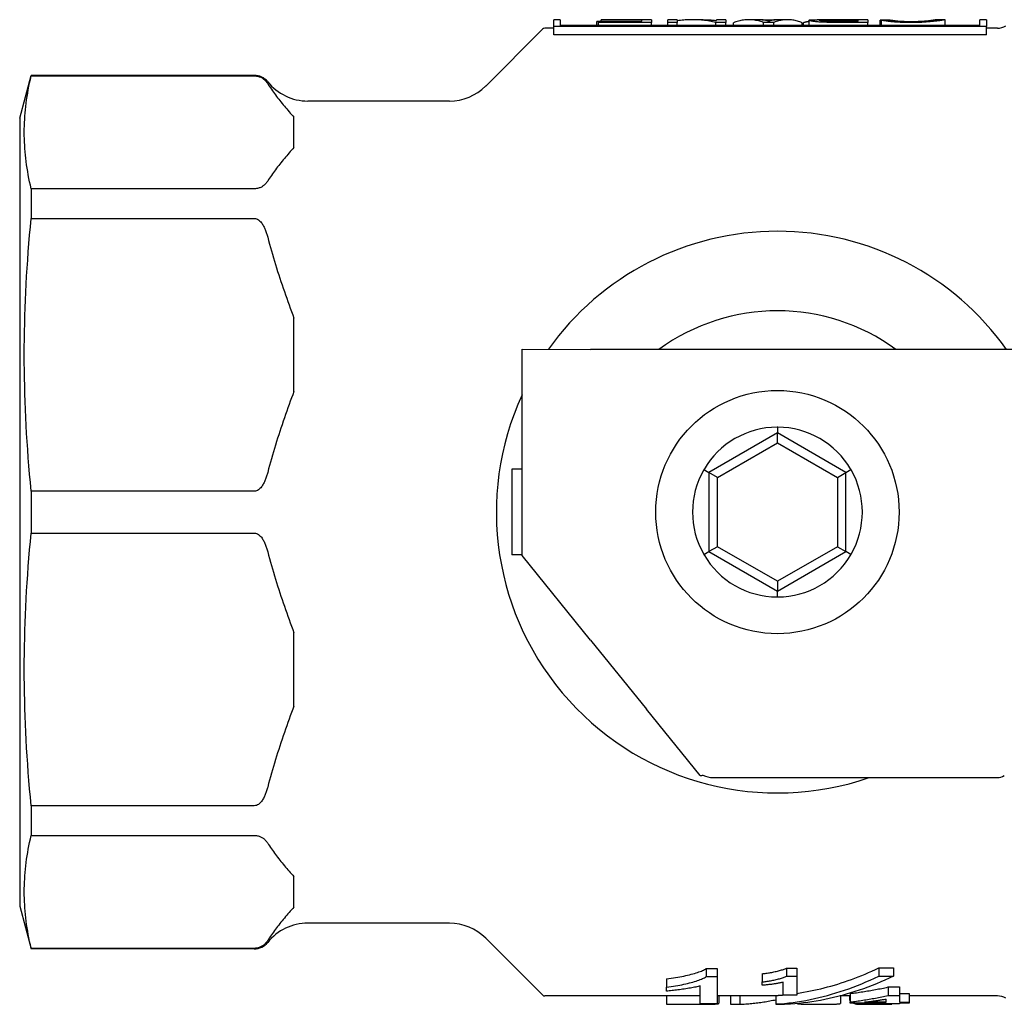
# Model space of a CAD drawing. Header units: millimetres. Extents: x 219 to 468, y 60 to 384.
# Tile 4 of 12: x 219 to 276, y 325 to 383. Entities that reach past the tile are written whole.
import ezdxf

# ---------------------------------------------------------------- set-up
doc = ezdxf.new("R2010")
doc.units = ezdxf.units.MM
doc.layers.add('DETAIL', color=2, linetype='Continuous')

msp = doc.modelspace()

# ---------------------------------------------------------------- linework, layer by layer
at = {"layer": 'DETAIL'}
for p, q in [((250.05, 382.51), (249.668, 382.51)), ((249.668, 382.109), (249.668, 382.509)), ((250.05, 382.51), (250.05, 382.171)), ((252.277, 382.404), (252.179, 382.404)), ((252.179, 382.171), (252.179, 382.404)), ((252.277, 382.418), (254.811, 382.418)), ((252.277, 382.35), (252.277, 382.418)), ((255.376, 382.35), (252.277, 382.35)), ((252.277, 382.171), (252.277, 382.35)), ((252.436, 382.507), (252.436, 382.51)), ((255.376, 382.51), (252.436, 382.51)), ((254.811, 382.507), (252.436, 382.507)), ((252.436, 382.418), (252.436, 382.507)), ((254.811, 382.418), (254.811, 382.507)), ((255.376, 382.509), (255.376, 382.35)), ((255.376, 382.171), (255.376, 382.35)), ((256.878, 382.51), (256.337, 382.51)), ((256.337, 382.35), (256.337, 382.509)), ((256.878, 382.35), (256.337, 382.35)), ((256.337, 382.171), (256.337, 382.35)), ((256.878, 382.51), (256.878, 382.35)), ((256.878, 382.171), (256.878, 382.35)), ((258.39, 382.51), (257.739, 382.51)), ((259.71, 382.35), (259.132, 382.35)), ((259.132, 382.171), (259.132, 382.35)), ((259.169, 382.46), (259.169, 382.51)), ((259.71, 382.51), (259.169, 382.51)), ((259.71, 382.509), (259.71, 382.35)), ((259.71, 382.171), (259.71, 382.35)), ((260.158, 382.171), (260.158, 382.331)), ((261.642, 382.51), (261.058, 382.51)), ((261.811, 382.502), (262.598, 382.502)), ((262.519, 382.35), (261.908, 382.35)), ((261.908, 382.171), (261.908, 382.35)), ((262.519, 382.171), (262.519, 382.35)), ((263.317, 382.51), (262.766, 382.51)), ((264.162, 382.171), (264.162, 382.331)), ((264.237, 382.171), (264.237, 382.331)), ((264.582, 382.171), (264.582, 382.479)), ((268.007, 382.51), (265.048, 382.51)), ((267.442, 382.415), (266.084, 382.415)), ((268.007, 382.35), (266.108, 382.35)), ((266.224, 382.508), (267.442, 382.508)), ((267.442, 382.415), (267.442, 382.508)), ((268.007, 382.509), (268.007, 382.35)), ((268.007, 382.171), (268.007, 382.35)), ((268.716, 382.171), (268.716, 382.484)), ((268.791, 382.171), (268.791, 382.479)), ((269.281, 382.487), (269.281, 382.492)), ((272.5, 382.51), (271.917, 382.51)), ((272.5, 382.171), (272.5, 382.51)), ((274.538, 382.171), (274.538, 382.51)), ((274.921, 382.51), (274.538, 382.51)), ((274.921, 382.509), (274.921, 382.109)), ((245.702, 378.638), (249.014, 381.951)), ((249.668, 382.01), (249.156, 382.01)), ((274.921, 382.109), (249.668, 382.109)), ((249.668, 381.616), (249.668, 382.109)), ((274.538, 382.171), (250.05, 382.171)), ((274.921, 381.616), (274.921, 382.109)), ((275.555, 382.01), (274.921, 382.01)), ((274.921, 381.616), (249.668, 381.616)), ((218.513, 376.76), (219.183, 379.26)), ((219.183, 379.26), (219.183, 379.23)), ((232.201, 379.26), (219.183, 379.26)), ((219.183, 379.23), (232.201, 379.23)), ((243.58, 377.76), (235.323, 377.76)), ((218.513, 376.76), (218.513, 330.76)), ((234.513, 375.047), (234.513, 376.819)), ((219.183, 372.635), (219.183, 370.905)), ((232.201, 372.635), (219.183, 372.635)), ((219.183, 370.905), (232.201, 370.905)), ((234.513, 360.805), (234.513, 365.083)), ((247.823, 352.222), (247.825, 363.263)), ((247.825, 363.263), (251.825, 363.262)), ((277.461, 363.256), (251.825, 363.262)), ((262.723, 358.378), (258.723, 356.069)), ((262.723, 358.715), (262.723, 358.378)), ((266.723, 356.069), (262.723, 358.378)), ((262.723, 357.801), (262.723, 358.378)), ((259.223, 355.78), (262.723, 357.801)), ((262.723, 357.801), (266.223, 355.78)), ((247.824, 356.26), (247.223, 356.26)), ((247.223, 356.26), (247.223, 351.26)), ((258.432, 356.237), (258.723, 356.069)), ((259.223, 355.78), (258.723, 356.069)), ((258.723, 356.069), (258.723, 351.45)), ((266.223, 355.78), (266.723, 356.069)), ((266.723, 356.069), (267.014, 356.237)), ((266.723, 351.45), (266.723, 356.069)), ((259.223, 351.739), (259.223, 355.78)), ((266.223, 355.78), (266.223, 351.739)), ((219.183, 354.983), (219.183, 352.536)), ((232.201, 354.983), (219.183, 354.983)), ((219.183, 352.536), (232.201, 352.536)), ((247.822, 351.229), (247.823, 352.222)), ((247.822, 351.26), (247.223, 351.26)), ((258.432, 351.282), (258.723, 351.45)), ((259.223, 351.739), (258.723, 351.45)), ((258.723, 351.45), (262.723, 349.141)), ((262.723, 349.718), (259.223, 351.739)), ((266.223, 351.739), (262.723, 349.718)), ((262.723, 349.141), (266.723, 351.45)), ((266.223, 351.739), (266.723, 351.45)), ((267.014, 351.282), (266.723, 351.45)), ((251.821, 346.289), (247.822, 351.229)), ((262.723, 349.718), (262.723, 349.141)), ((262.723, 348.804), (262.723, 349.141)), ((234.513, 342.436), (234.513, 346.714)), ((251.821, 346.289), (255.081, 342.261)), ((258.217, 338.388), (255.081, 342.261)), ((258.217, 338.388), (258.319, 338.388)), ((258.978, 338.26), (275.563, 338.257)), ((219.183, 336.614), (219.183, 334.884)), ((232.201, 336.614), (219.183, 336.614)), ((219.183, 334.884), (232.201, 334.884)), ((234.513, 330.701), (234.513, 332.473)), ((218.513, 330.76), (219.183, 328.26)), ((243.58, 329.76), (235.323, 329.76)), ((245.702, 328.881), (249.014, 325.568)), ((219.183, 328.289), (219.183, 328.26)), ((232.201, 328.289), (219.183, 328.289)), ((232.201, 328.26), (219.183, 328.26)), ((263.26, 327.129), (263.852, 327.129)), ((263.26, 327.129), (263.26, 326.657)), ((263.852, 327.129), (263.852, 326.657)), ((268.639, 327.141), (269.498, 327.141)), ((268.639, 327.141), (268.639, 326.67)), ((269.498, 327.141), (269.498, 326.67)), ((258.565, 327.106), (259.2, 327.106)), ((258.565, 327.106), (258.565, 326.635)), ((258.565, 326.635), (259.2, 326.635)), ((259.2, 327.106), (259.2, 326.635)), ((259.2, 326.635), (259.2, 325.051)), ((261.84, 326.806), (261.84, 326.329)), ((263.26, 326.657), (263.852, 326.657)), ((263.852, 326.657), (263.852, 325.555)), ((268.639, 326.67), (269.498, 326.67)), ((256.254, 326.509), (256.254, 326.027)), ((256.254, 325.787), (256.254, 326.027)), ((258.218, 325.051), (258.218, 326.09)), ((261.84, 326.132), (261.84, 326.329)), ((263.059, 325.555), (263.059, 326.312)), ((269.181, 326.032), (269.846, 326.032)), ((269.181, 326.032), (269.181, 325.541)), ((269.846, 326.032), (269.846, 325.541)), ((258.218, 325.51), (249.156, 325.51)), ((256.258, 325.51), (256.258, 325.021)), ((262.632, 325.51), (259.2, 325.51)), ((259.313, 325.51), (259.313, 325.079)), ((259.984, 325.51), (259.984, 325.021)), ((260.527, 325.51), (260.527, 325.021)), ((262.63, 325.51), (262.63, 325.021)), ((262.632, 325.535), (262.632, 325.036)), ((263.852, 325.555), (263.059, 325.555)), ((266.968, 325.51), (266.387, 325.51)), ((266.399, 325.51), (266.399, 325.075)), ((266.405, 325.51), (266.405, 325.347)), ((266.932, 325.51), (266.932, 325.263)), ((266.968, 325.654), (266.968, 325.156)), ((269.181, 325.541), (269.846, 325.541)), ((269.846, 325.646), (270.413, 325.646)), ((269.846, 325.541), (269.846, 325.148)), ((270.413, 325.646), (270.413, 325.148)), ((275.555, 325.51), (270.413, 325.51)), ((256.258, 325.021), (257.768, 325.021)), ((259.2, 325.051), (258.218, 325.051)), ((258.377, 325.051), (258.377, 325.022)), ((259.984, 325.021), (260.527, 325.021)), ((262.63, 325.021), (263.136, 325.021)), ((263.486, 325.036), (262.632, 325.036)), ((263.136, 325.036), (263.136, 325.021)), ((266.399, 325.347), (266.405, 325.347)), ((266.932, 325.263), (266.968, 325.263)), ((266.968, 325.095), (266.968, 325.156)), ((269.059, 325.095), (266.968, 325.095)), ((267.408, 325.095), (267.408, 325.023)), ((267.408, 325.023), (269.396, 325.023)), ((269.059, 325.148), (267.803, 325.148)), ((269.059, 325.148), (269.059, 325.328)), ((269.059, 325.042), (269.059, 325.095)), ((269.846, 325.042), (269.059, 325.042)), ((269.396, 325.042), (269.396, 325.023)), ((269.846, 325.148), (270.413, 325.148)), ((269.846, 325.095), (269.846, 325.042)), ((270.413, 325.095), (269.846, 325.095)), ((270.413, 325.148), (270.413, 325.095))]:
    msp.add_line(p, q, dxfattribs=at)
at = {"layer": 'DETAIL', "flags": 128}
for points in [[(259.132, 382.35), (259.038, 382.371), (258.944, 382.39), (258.85, 382.408), (258.756, 382.425), (258.662, 382.44), (258.568, 382.453), (258.474, 382.465), (258.381, 382.476), (258.287, 382.485), (258.193, 382.493), (258.099, 382.499), (258.005, 382.504), (257.911, 382.507), (257.817, 382.509), (257.723, 382.51), (257.629, 382.509), (257.535, 382.506), (257.441, 382.502), (257.348, 382.497), (257.254, 382.49), (257.16, 382.482), (257.066, 382.472), (256.972, 382.461), (256.878, 382.449)], [(258.39, 382.51), (258.423, 382.51), (258.455, 382.509), (258.488, 382.509), (258.52, 382.508), (258.552, 382.507), (258.585, 382.507), (258.617, 382.505), (258.65, 382.504), (258.682, 382.503), (258.715, 382.501), (258.747, 382.499), (258.78, 382.497), (258.812, 382.495), (258.845, 382.493), (258.877, 382.49), (258.909, 382.488), (258.942, 382.485), (258.974, 382.482), (259.007, 382.478), (259.039, 382.475), (259.072, 382.472), (259.104, 382.468), (259.137, 382.464), (259.169, 382.46)], [(261.908, 382.35), (261.835, 382.377), (261.762, 382.4), (261.689, 382.422), (261.617, 382.441), (261.544, 382.458), (261.471, 382.472), (261.398, 382.484), (261.325, 382.494), (261.252, 382.501), (261.179, 382.506), (261.106, 382.509), (261.033, 382.509), (260.96, 382.508), (260.887, 382.503), (260.815, 382.497), (260.742, 382.488), (260.669, 382.476), (260.596, 382.463), (260.523, 382.446), (260.45, 382.428), (260.377, 382.407), (260.304, 382.384), (260.231, 382.359), (260.158, 382.331)], [(261.922, 382.489), (261.911, 382.491), (261.899, 382.493), (261.887, 382.494), (261.876, 382.496), (261.864, 382.497), (261.852, 382.498), (261.841, 382.499), (261.829, 382.501), (261.817, 382.502), (261.806, 382.503), (261.794, 382.504), (261.782, 382.505), (261.771, 382.505), (261.759, 382.506), (261.747, 382.507), (261.736, 382.507), (261.724, 382.508), (261.712, 382.508), (261.701, 382.509), (261.689, 382.509), (261.677, 382.509), (261.666, 382.509), (261.654, 382.51), (261.642, 382.51)], [(262.225, 382.412), (262.217, 382.415), (262.208, 382.419), (262.199, 382.422), (262.19, 382.426), (262.18, 382.429), (262.17, 382.433), (262.159, 382.436), (262.148, 382.44), (262.137, 382.443), (262.125, 382.447), (262.113, 382.45), (262.101, 382.454), (262.088, 382.457), (262.075, 382.46), (262.061, 382.463), (262.047, 382.467), (262.033, 382.47), (262.018, 382.473), (262.003, 382.476), (261.988, 382.479), (261.972, 382.481), (261.956, 382.484), (261.939, 382.487), (261.922, 382.489)], [(262.459, 382.485), (262.447, 382.483), (262.435, 382.481), (262.423, 382.479), (262.412, 382.476), (262.401, 382.474), (262.39, 382.472), (262.379, 382.469), (262.369, 382.466), (262.358, 382.464), (262.348, 382.461), (262.338, 382.458), (262.328, 382.455), (262.319, 382.452), (262.309, 382.449), (262.3, 382.445), (262.291, 382.442), (262.282, 382.438), (262.273, 382.435), (262.265, 382.431), (262.257, 382.428), (262.249, 382.424), (262.241, 382.42), (262.233, 382.416), (262.225, 382.412)], [(262.766, 382.51), (262.753, 382.51), (262.741, 382.509), (262.728, 382.509), (262.715, 382.509), (262.702, 382.509), (262.689, 382.508), (262.677, 382.508), (262.664, 382.507), (262.651, 382.506), (262.638, 382.505), (262.625, 382.505), (262.612, 382.504), (262.6, 382.502), (262.587, 382.501), (262.574, 382.5), (262.561, 382.499), (262.548, 382.497), (262.536, 382.496), (262.523, 382.494), (262.51, 382.493), (262.497, 382.491), (262.484, 382.489), (262.472, 382.487), (262.459, 382.485)], [(264.162, 382.331), (264.093, 382.359), (264.025, 382.384), (263.957, 382.407), (263.888, 382.428), (263.82, 382.446), (263.751, 382.463), (263.683, 382.476), (263.614, 382.488), (263.546, 382.497), (263.478, 382.503), (263.409, 382.508), (263.341, 382.509), (263.272, 382.509), (263.204, 382.506), (263.135, 382.501), (263.067, 382.494), (262.999, 382.484), (262.93, 382.472), (262.862, 382.458), (262.793, 382.441), (262.725, 382.422), (262.656, 382.4), (262.588, 382.377), (262.519, 382.35)], [(264.582, 382.408), (264.567, 382.406), (264.553, 382.403), (264.539, 382.4), (264.524, 382.397), (264.51, 382.394), (264.496, 382.391), (264.481, 382.388), (264.467, 382.385), (264.452, 382.382), (264.438, 382.379), (264.424, 382.376), (264.409, 382.372), (264.395, 382.369), (264.38, 382.366), (264.366, 382.363), (264.352, 382.359), (264.337, 382.356), (264.323, 382.353), (264.309, 382.349), (264.294, 382.346), (264.28, 382.342), (264.265, 382.339), (264.251, 382.335), (264.237, 382.331)], [(264.582, 382.479), (264.583, 382.482), (264.585, 382.485), (264.589, 382.488), (264.595, 382.49), (264.602, 382.492), (264.611, 382.495), (264.621, 382.497), (264.634, 382.498), (264.647, 382.5), (264.663, 382.501), (264.68, 382.503), (264.698, 382.504), (264.718, 382.505), (264.74, 382.506), (264.764, 382.507), (264.789, 382.507), (264.815, 382.508), (264.843, 382.508), (264.873, 382.509), (264.905, 382.509), (264.938, 382.509), (264.973, 382.51), (265.01, 382.51), (265.048, 382.51)], [(266.108, 382.35), (265.969, 382.351), (265.838, 382.352), (265.716, 382.353), (265.603, 382.355), (265.498, 382.357), (265.402, 382.36), (265.314, 382.364), (265.235, 382.368), (265.162, 382.372), (265.093, 382.377), (265.028, 382.383), (264.967, 382.39), (264.909, 382.397), (264.855, 382.404), (264.805, 382.412), (264.759, 382.421), (264.718, 382.429), (264.682, 382.437), (264.651, 382.445), (264.626, 382.452), (264.607, 382.459), (264.593, 382.466), (264.585, 382.473), (264.582, 382.479)], [(265.165, 382.479), (265.167, 382.482), (265.172, 382.485), (265.181, 382.488), (265.194, 382.491), (265.21, 382.493), (265.229, 382.496), (265.253, 382.498), (265.279, 382.499), (265.31, 382.501), (265.343, 382.502), (265.38, 382.503), (265.42, 382.504), (265.463, 382.505), (265.51, 382.506), (265.56, 382.507), (265.613, 382.507), (265.671, 382.507), (265.734, 382.508), (265.802, 382.508), (265.876, 382.508), (265.955, 382.508), (266.039, 382.508), (266.129, 382.508), (266.224, 382.508)], [(266.084, 382.415), (266.007, 382.415), (265.933, 382.415), (265.862, 382.416), (265.795, 382.417), (265.732, 382.419), (265.672, 382.42), (265.616, 382.422), (265.563, 382.425), (265.514, 382.427), (265.468, 382.43), (265.426, 382.433), (265.387, 382.436), (265.351, 382.44), (265.319, 382.443), (265.29, 382.447), (265.264, 382.45), (265.241, 382.454), (265.221, 382.458), (265.204, 382.461), (265.19, 382.465), (265.179, 382.469), (265.171, 382.472), (265.167, 382.476), (265.165, 382.479)], [(269.281, 382.492), (269.257, 382.491), (269.234, 382.491), (269.21, 382.491), (269.187, 382.49), (269.163, 382.49), (269.14, 382.49), (269.116, 382.49), (269.093, 382.489), (269.069, 382.489), (269.045, 382.489), (269.022, 382.488), (268.998, 382.488), (268.975, 382.488), (268.951, 382.487), (268.928, 382.487), (268.904, 382.486), (268.881, 382.486), (268.857, 382.486), (268.834, 382.485), (268.81, 382.485), (268.787, 382.485), (268.763, 382.484), (268.74, 382.484), (268.716, 382.484)], [(268.791, 382.479), (268.814, 382.48), (268.837, 382.48), (268.861, 382.48), (268.884, 382.481), (268.907, 382.481), (268.931, 382.481), (268.954, 382.482), (268.977, 382.482), (269.001, 382.483), (269.024, 382.483), (269.047, 382.483), (269.071, 382.484), (269.094, 382.484), (269.117, 382.484), (269.141, 382.485), (269.164, 382.485), (269.187, 382.485), (269.211, 382.486), (269.234, 382.486), (269.257, 382.486), (269.281, 382.487), (269.304, 382.487), (269.327, 382.487), (269.351, 382.488)], [(270.48, 382.339), (270.375, 382.339), (270.272, 382.34), (270.173, 382.342), (270.076, 382.345), (269.982, 382.348), (269.891, 382.352), (269.802, 382.356), (269.717, 382.361), (269.634, 382.367), (269.554, 382.373), (269.477, 382.38), (269.402, 382.387), (269.331, 382.394), (269.263, 382.402), (269.199, 382.41), (269.139, 382.418), (269.083, 382.426), (269.03, 382.434), (268.981, 382.442), (268.935, 382.45), (268.894, 382.458), (268.856, 382.465), (268.821, 382.472), (268.791, 382.479)], [(269.302, 382.487), (269.301, 382.487), (269.3, 382.487), (269.299, 382.488), (269.298, 382.488), (269.297, 382.488), (269.296, 382.488), (269.295, 382.488), (269.294, 382.489), (269.294, 382.489), (269.293, 382.489), (269.292, 382.489), (269.291, 382.489), (269.29, 382.49), (269.289, 382.49), (269.288, 382.49), (269.287, 382.49), (269.287, 382.49), (269.286, 382.491), (269.285, 382.491), (269.284, 382.491), (269.283, 382.491), (269.282, 382.491), (269.282, 382.492), (269.281, 382.492)], [(269.351, 382.488), (269.377, 382.483), (269.404, 382.478), (269.434, 382.473), (269.465, 382.468), (269.498, 382.463), (269.533, 382.459), (269.57, 382.454), (269.609, 382.449), (269.649, 382.444), (269.692, 382.44), (269.736, 382.436), (269.782, 382.432), (269.83, 382.428), (269.881, 382.425), (269.933, 382.421), (269.987, 382.418), (270.043, 382.416), (270.101, 382.414), (270.162, 382.412), (270.224, 382.41), (270.288, 382.409), (270.355, 382.408), (270.423, 382.407), (270.494, 382.407)], [(272.5, 382.51), (272.495, 382.509), (272.482, 382.506), (272.461, 382.501), (272.432, 382.496), (272.396, 382.488), (272.351, 382.48), (272.299, 382.471), (272.239, 382.461), (272.172, 382.45), (272.098, 382.439), (272.017, 382.428), (271.929, 382.417), (271.835, 382.406), (271.734, 382.396), (271.626, 382.386), (271.511, 382.377), (271.392, 382.368), (271.27, 382.361), (271.146, 382.354), (271.018, 382.349), (270.888, 382.344), (270.755, 382.341), (270.619, 382.339), (270.48, 382.339)], [(270.494, 382.407), (270.614, 382.408), (270.729, 382.409), (270.838, 382.411), (270.943, 382.414), (271.043, 382.418), (271.137, 382.423), (271.227, 382.428), (271.311, 382.434), (271.39, 382.44), (271.463, 382.446), (271.53, 382.453), (271.591, 382.46), (271.646, 382.466), (271.696, 382.473), (271.739, 382.479), (271.776, 382.485), (271.808, 382.491), (271.836, 382.496), (271.86, 382.5), (271.88, 382.503), (271.895, 382.506), (271.907, 382.508), (271.914, 382.509), (271.917, 382.51)], [(219.183, 372.635), (219.136, 372.84), (219.092, 373.043), (219.051, 373.244), (219.013, 373.443), (218.978, 373.641), (218.946, 373.837), (218.917, 374.032), (218.891, 374.225), (218.868, 374.418), (218.847, 374.609), (218.83, 374.8), (218.815, 374.99), (218.803, 375.179), (218.793, 375.368), (218.786, 375.556), (218.782, 375.745), (218.781, 375.933), (218.782, 376.121), (218.786, 376.309), (218.793, 376.498), (218.803, 376.686), (218.815, 376.876), (218.83, 377.066), (218.847, 377.256), (218.868, 377.448), (218.891, 377.64), (218.917, 377.834), (218.946, 378.028), (218.978, 378.224), (219.013, 378.422), (219.051, 378.621), (219.092, 378.822), (219.136, 379.025), (219.183, 379.23)], [(232.201, 379.23), (232.264, 379.228), (232.326, 379.221), (232.384, 379.211), (232.438, 379.198), (232.486, 379.183), (232.531, 379.166), (232.574, 379.147), (232.613, 379.127), (232.651, 379.107), (232.685, 379.086), (232.716, 379.065), (232.744, 379.044), (232.77, 379.023), (232.795, 379.002), (232.818, 378.981), (232.84, 378.959), (232.861, 378.937), (232.881, 378.915), (232.9, 378.892), (232.918, 378.87), (232.935, 378.847), (232.951, 378.824), (232.966, 378.801), (232.981, 378.778)], [(232.981, 378.778), (233.033, 378.695), (233.087, 378.612), (233.142, 378.529), (233.198, 378.446), (233.255, 378.364), (233.314, 378.281), (233.374, 378.198), (233.435, 378.116), (233.497, 378.033), (233.56, 377.951), (233.624, 377.869), (233.689, 377.787), (233.754, 377.705), (233.821, 377.623), (233.888, 377.542), (233.956, 377.46), (234.024, 377.379), (234.093, 377.298), (234.162, 377.218), (234.232, 377.137), (234.302, 377.057), (234.372, 376.977), (234.442, 376.898), (234.513, 376.819)], [(234.513, 375.047), (234.442, 374.968), (234.372, 374.888), (234.302, 374.808), (234.232, 374.728), (234.162, 374.648), (234.093, 374.567), (234.024, 374.486), (233.956, 374.405), (233.888, 374.324), (233.821, 374.242), (233.754, 374.161), (233.689, 374.079), (233.624, 373.997), (233.56, 373.914), (233.497, 373.832), (233.435, 373.75), (233.374, 373.667), (233.314, 373.585), (233.255, 373.502), (233.198, 373.419), (233.142, 373.336), (233.087, 373.254), (233.033, 373.171), (232.981, 373.088)], [(232.981, 373.088), (232.966, 373.065), (232.951, 373.041), (232.935, 373.018), (232.918, 372.996), (232.9, 372.973), (232.881, 372.951), (232.861, 372.928), (232.84, 372.907), (232.818, 372.885), (232.795, 372.863), (232.77, 372.842), (232.744, 372.821), (232.716, 372.801), (232.685, 372.78), (232.651, 372.759), (232.613, 372.738), (232.574, 372.718), (232.531, 372.7), (232.486, 372.683), (232.438, 372.668), (232.384, 372.655), (232.326, 372.644), (232.264, 372.638), (232.201, 372.635)], [(219.183, 354.983), (219.136, 355.478), (219.092, 355.968), (219.051, 356.453), (219.013, 356.934), (218.978, 357.411), (218.946, 357.885), (218.917, 358.355), (218.891, 358.822), (218.868, 359.287), (218.847, 359.749), (218.83, 360.209), (218.815, 360.668), (218.803, 361.125), (218.793, 361.58), (218.786, 362.035), (218.782, 362.49), (218.781, 362.944), (218.782, 363.398), (218.786, 363.853), (218.793, 364.308), (218.803, 364.763), (218.815, 365.221), (218.83, 365.679), (218.847, 366.139), (218.868, 366.601), (218.891, 367.066), (218.917, 367.533), (218.946, 368.003), (218.978, 368.477), (219.013, 368.954), (219.051, 369.435), (219.092, 369.92), (219.136, 370.41), (219.183, 370.905)], [(232.201, 370.905), (232.264, 370.899), (232.326, 370.883), (232.384, 370.858), (232.438, 370.826), (232.486, 370.79), (232.531, 370.75), (232.574, 370.705), (232.613, 370.657), (232.651, 370.607), (232.685, 370.556), (232.716, 370.505), (232.744, 370.455), (232.77, 370.405), (232.795, 370.354), (232.818, 370.302), (232.84, 370.25), (232.861, 370.197), (232.881, 370.143), (232.9, 370.089), (232.918, 370.035), (232.935, 369.98), (232.951, 369.924), (232.966, 369.869), (232.981, 369.812)], [(232.981, 369.812), (233.033, 369.612), (233.087, 369.412), (233.142, 369.212), (233.198, 369.012), (233.255, 368.813), (233.314, 368.613), (233.374, 368.414), (233.435, 368.214), (233.497, 368.015), (233.56, 367.817), (233.624, 367.618), (233.689, 367.42), (233.754, 367.223), (233.821, 367.025), (233.888, 366.828), (233.956, 366.632), (234.024, 366.436), (234.093, 366.241), (234.162, 366.046), (234.232, 365.852), (234.302, 365.659), (234.372, 365.466), (234.442, 365.274), (234.513, 365.083)], [(234.513, 360.805), (234.442, 360.614), (234.372, 360.422), (234.302, 360.229), (234.232, 360.036), (234.162, 359.842), (234.093, 359.647), (234.024, 359.452), (233.956, 359.256), (233.888, 359.06), (233.821, 358.863), (233.754, 358.666), (233.689, 358.468), (233.624, 358.27), (233.56, 358.071), (233.497, 357.873), (233.435, 357.674), (233.374, 357.474), (233.314, 357.275), (233.255, 357.075), (233.198, 356.876), (233.142, 356.676), (233.087, 356.476), (233.033, 356.276), (232.981, 356.076)], [(262.723, 358.716), (262.722, 358.716), (262.722, 358.716), (262.721, 358.716), (262.72, 358.716), (262.72, 358.716), (262.719, 358.716), (262.718, 358.716), (262.717, 358.716), (262.717, 358.716), (262.716, 358.716), (262.715, 358.716), (262.715, 358.716), (262.714, 358.716), (262.713, 358.716), (262.712, 358.716), (262.712, 358.716), (262.711, 358.716), (262.71, 358.716), (262.71, 358.716), (262.709, 358.716), (262.708, 358.716), (262.708, 358.716), (262.707, 358.716), (262.706, 358.716)], [(262.74, 358.716), (262.739, 358.716), (262.738, 358.716), (262.738, 358.716), (262.737, 358.716), (262.736, 358.716), (262.736, 358.716), (262.735, 358.716), (262.734, 358.716), (262.734, 358.716), (262.733, 358.716), (262.732, 358.716), (262.731, 358.716), (262.731, 358.716), (262.73, 358.716), (262.729, 358.716), (262.729, 358.716), (262.728, 358.716), (262.727, 358.716), (262.726, 358.716), (262.726, 358.716), (262.725, 358.716), (262.724, 358.716), (262.724, 358.716), (262.723, 358.716)], [(232.981, 356.076), (232.966, 356.02), (232.951, 355.964), (232.935, 355.908), (232.918, 355.853), (232.9, 355.799), (232.881, 355.745), (232.861, 355.691), (232.84, 355.638), (232.818, 355.586), (232.795, 355.534), (232.77, 355.483), (232.744, 355.433), (232.716, 355.383), (232.685, 355.332), (232.651, 355.281), (232.613, 355.231), (232.574, 355.183), (232.531, 355.139), (232.486, 355.098), (232.438, 355.062), (232.384, 355.03), (232.326, 355.005), (232.264, 354.989), (232.201, 354.983)], [(258.431, 356.238), (258.431, 356.237), (258.43, 356.237), (258.43, 356.236), (258.429, 356.235), (258.429, 356.235), (258.429, 356.234), (258.428, 356.234), (258.428, 356.233), (258.428, 356.232), (258.427, 356.232), (258.427, 356.231), (258.427, 356.231), (258.426, 356.23), (258.426, 356.229), (258.425, 356.229), (258.425, 356.228), (258.425, 356.227), (258.424, 356.227), (258.424, 356.226), (258.424, 356.226), (258.423, 356.225), (258.423, 356.224), (258.423, 356.224), (258.422, 356.223)], [(258.439, 356.252), (258.439, 356.252), (258.438, 356.251), (258.438, 356.251), (258.438, 356.25), (258.437, 356.249), (258.437, 356.249), (258.437, 356.248), (258.436, 356.248), (258.436, 356.247), (258.436, 356.246), (258.435, 356.246), (258.435, 356.245), (258.435, 356.244), (258.434, 356.244), (258.434, 356.243), (258.434, 356.243), (258.433, 356.242), (258.433, 356.241), (258.433, 356.241), (258.432, 356.24), (258.432, 356.24), (258.432, 356.239), (258.431, 356.238), (258.431, 356.238)], [(267.015, 356.238), (267.015, 356.238), (267.014, 356.239), (267.014, 356.24), (267.014, 356.24), (267.013, 356.241), (267.013, 356.241), (267.013, 356.242), (267.012, 356.243), (267.012, 356.243), (267.012, 356.244), (267.011, 356.244), (267.011, 356.245), (267.011, 356.246), (267.01, 356.246), (267.01, 356.247), (267.01, 356.248), (267.009, 356.248), (267.009, 356.249), (267.009, 356.249), (267.008, 356.25), (267.008, 356.251), (267.008, 356.251), (267.007, 356.252), (267.007, 356.252)], [(267.024, 356.223), (267.023, 356.224), (267.023, 356.224), (267.023, 356.225), (267.022, 356.226), (267.022, 356.226), (267.022, 356.227), (267.021, 356.227), (267.021, 356.228), (267.021, 356.229), (267.02, 356.229), (267.02, 356.23), (267.02, 356.231), (267.019, 356.231), (267.019, 356.232), (267.018, 356.232), (267.018, 356.233), (267.018, 356.234), (267.017, 356.234), (267.017, 356.235), (267.017, 356.235), (267.016, 356.236), (267.016, 356.237), (267.015, 356.237), (267.015, 356.238)], [(219.183, 336.614), (219.136, 337.109), (219.092, 337.599), (219.051, 338.084), (219.013, 338.565), (218.978, 339.043), (218.946, 339.516), (218.917, 339.986), (218.891, 340.453), (218.868, 340.918), (218.847, 341.38), (218.83, 341.84), (218.815, 342.299), (218.803, 342.756), (218.793, 343.212), (218.786, 343.667), (218.782, 344.121), (218.781, 344.575), (218.782, 345.029), (218.786, 345.484), (218.793, 345.939), (218.803, 346.395), (218.815, 346.852), (218.83, 347.31), (218.847, 347.77), (218.868, 348.233), (218.891, 348.697), (218.917, 349.164), (218.946, 349.635), (218.978, 350.108), (219.013, 350.585), (219.051, 351.066), (219.092, 351.551), (219.136, 352.041), (219.183, 352.536)], [(232.201, 352.536), (232.264, 352.53), (232.326, 352.515), (232.384, 352.489), (232.438, 352.457), (232.486, 352.422), (232.531, 352.381), (232.574, 352.336), (232.613, 352.288), (232.651, 352.238), (232.685, 352.187), (232.716, 352.136), (232.744, 352.087), (232.77, 352.036), (232.795, 351.985), (232.818, 351.933), (232.84, 351.881), (232.861, 351.828), (232.881, 351.775), (232.9, 351.721), (232.918, 351.666), (232.935, 351.611), (232.951, 351.556), (232.966, 351.5), (232.981, 351.443)], [(232.981, 351.443), (233.033, 351.243), (233.087, 351.043), (233.142, 350.844), (233.198, 350.644), (233.255, 350.444), (233.314, 350.244), (233.374, 350.045), (233.435, 349.846), (233.497, 349.647), (233.56, 349.448), (233.624, 349.249), (233.689, 349.051), (233.754, 348.854), (233.821, 348.656), (233.888, 348.46), (233.956, 348.263), (234.024, 348.068), (234.093, 347.872), (234.162, 347.678), (234.232, 347.484), (234.302, 347.29), (234.372, 347.097), (234.442, 346.905), (234.513, 346.714)], [(258.422, 351.296), (258.423, 351.295), (258.423, 351.295), (258.423, 351.294), (258.424, 351.294), (258.424, 351.293), (258.424, 351.292), (258.425, 351.292), (258.425, 351.291), (258.425, 351.291), (258.426, 351.29), (258.426, 351.289), (258.427, 351.289), (258.427, 351.288), (258.427, 351.288), (258.428, 351.287), (258.428, 351.286), (258.428, 351.286), (258.429, 351.285), (258.429, 351.285), (258.429, 351.284), (258.43, 351.283), (258.43, 351.283), (258.431, 351.282), (258.431, 351.282)], [(258.431, 351.282), (258.431, 351.281), (258.432, 351.28), (258.432, 351.28), (258.432, 351.279), (258.433, 351.279), (258.433, 351.278), (258.433, 351.277), (258.434, 351.277), (258.434, 351.276), (258.434, 351.275), (258.435, 351.275), (258.435, 351.274), (258.435, 351.274), (258.436, 351.273), (258.436, 351.272), (258.436, 351.272), (258.437, 351.271), (258.437, 351.271), (258.437, 351.27), (258.438, 351.269), (258.438, 351.269), (258.438, 351.268), (258.439, 351.267), (258.439, 351.267)], [(267.007, 351.267), (267.007, 351.267), (267.008, 351.268), (267.008, 351.269), (267.008, 351.269), (267.009, 351.27), (267.009, 351.271), (267.009, 351.271), (267.01, 351.272), (267.01, 351.272), (267.01, 351.273), (267.011, 351.274), (267.011, 351.274), (267.011, 351.275), (267.012, 351.275), (267.012, 351.276), (267.012, 351.277), (267.013, 351.277), (267.013, 351.278), (267.013, 351.279), (267.014, 351.279), (267.014, 351.28), (267.014, 351.28), (267.015, 351.281), (267.015, 351.282)], [(267.015, 351.282), (267.015, 351.282), (267.016, 351.283), (267.016, 351.283), (267.017, 351.284), (267.017, 351.285), (267.017, 351.285), (267.018, 351.286), (267.018, 351.286), (267.018, 351.287), (267.019, 351.288), (267.019, 351.288), (267.02, 351.289), (267.02, 351.289), (267.02, 351.29), (267.021, 351.291), (267.021, 351.291), (267.021, 351.292), (267.022, 351.292), (267.022, 351.293), (267.022, 351.294), (267.023, 351.294), (267.023, 351.295), (267.023, 351.295), (267.024, 351.296)], [(262.706, 348.803), (262.707, 348.803), (262.708, 348.803), (262.708, 348.803), (262.709, 348.803), (262.71, 348.803), (262.71, 348.803), (262.711, 348.803), (262.712, 348.803), (262.712, 348.803), (262.713, 348.803), (262.714, 348.803), (262.715, 348.803), (262.715, 348.803), (262.716, 348.803), (262.717, 348.803), (262.717, 348.803), (262.718, 348.803), (262.719, 348.803), (262.72, 348.803), (262.72, 348.803), (262.721, 348.803), (262.722, 348.803), (262.722, 348.803), (262.723, 348.804)], [(262.723, 348.804), (262.724, 348.803), (262.724, 348.803), (262.725, 348.803), (262.726, 348.803), (262.726, 348.803), (262.727, 348.803), (262.728, 348.803), (262.729, 348.803), (262.729, 348.803), (262.73, 348.803), (262.731, 348.803), (262.731, 348.803), (262.732, 348.803), (262.733, 348.803), (262.734, 348.803), (262.734, 348.803), (262.735, 348.803), (262.736, 348.803), (262.736, 348.803), (262.737, 348.803), (262.738, 348.803), (262.738, 348.803), (262.739, 348.803), (262.74, 348.803)], [(234.513, 342.436), (234.442, 342.245), (234.372, 342.053), (234.302, 341.86), (234.232, 341.667), (234.162, 341.473), (234.093, 341.278), (234.024, 341.083), (233.956, 340.887), (233.888, 340.691), (233.821, 340.494), (233.754, 340.297), (233.689, 340.099), (233.624, 339.901), (233.56, 339.703), (233.497, 339.504), (233.435, 339.305), (233.374, 339.106), (233.314, 338.906), (233.255, 338.707), (233.198, 338.507), (233.142, 338.307), (233.087, 338.107), (233.033, 337.907), (232.981, 337.707)], [(232.981, 337.707), (232.966, 337.651), (232.951, 337.595), (232.935, 337.539), (232.918, 337.484), (232.9, 337.43), (232.881, 337.376), (232.861, 337.322), (232.84, 337.269), (232.818, 337.217), (232.795, 337.165), (232.77, 337.114), (232.744, 337.064), (232.716, 337.014), (232.685, 336.963), (232.651, 336.912), (232.613, 336.862), (232.574, 336.815), (232.531, 336.77), (232.486, 336.729), (232.438, 336.693), (232.384, 336.661), (232.326, 336.636), (232.264, 336.62), (232.201, 336.614)], [(219.183, 328.289), (219.136, 328.494), (219.092, 328.697), (219.051, 328.898), (219.013, 329.097), (218.978, 329.295), (218.946, 329.491), (218.917, 329.686), (218.891, 329.879), (218.868, 330.072), (218.847, 330.263), (218.83, 330.454), (218.815, 330.644), (218.803, 330.833), (218.793, 331.022), (218.786, 331.21), (218.782, 331.398), (218.781, 331.587), (218.782, 331.775), (218.786, 331.963), (218.793, 332.151), (218.803, 332.34), (218.815, 332.529), (218.83, 332.719), (218.847, 332.91), (218.868, 333.101), (218.891, 333.294), (218.917, 333.487), (218.946, 333.682), (218.978, 333.878), (219.013, 334.076), (219.051, 334.275), (219.092, 334.476), (219.136, 334.679), (219.183, 334.884)], [(232.201, 334.884), (232.263, 334.882), (232.325, 334.875), (232.381, 334.865), (232.435, 334.852), (232.486, 334.837), (232.53, 334.82), (232.57, 334.803), (232.608, 334.785), (232.644, 334.765), (232.678, 334.745), (232.71, 334.724), (232.74, 334.702), (232.768, 334.68), (232.794, 334.657), (232.819, 334.634), (232.842, 334.611), (232.863, 334.588), (232.883, 334.566), (232.901, 334.543), (232.919, 334.522), (232.936, 334.499), (232.951, 334.477), (232.967, 334.454), (232.981, 334.431)], [(232.981, 334.431), (233.033, 334.349), (233.087, 334.266), (233.142, 334.183), (233.198, 334.1), (233.255, 334.017), (233.314, 333.935), (233.374, 333.852), (233.435, 333.77), (233.497, 333.687), (233.56, 333.605), (233.624, 333.523), (233.689, 333.441), (233.754, 333.359), (233.821, 333.277), (233.888, 333.196), (233.956, 333.114), (234.024, 333.033), (234.093, 332.952), (234.162, 332.872), (234.232, 332.791), (234.302, 332.711), (234.372, 332.631), (234.442, 332.552), (234.513, 332.473)], [(234.513, 330.701), (234.442, 330.621), (234.372, 330.542), (234.302, 330.462), (234.232, 330.382), (234.162, 330.301), (234.093, 330.221), (234.024, 330.14), (233.956, 330.059), (233.888, 329.978), (233.821, 329.896), (233.754, 329.814), (233.689, 329.732), (233.624, 329.65), (233.56, 329.568), (233.497, 329.486), (233.435, 329.403), (233.374, 329.321), (233.314, 329.238), (233.255, 329.156), (233.198, 329.073), (233.142, 328.99), (233.087, 328.907), (233.033, 328.824), (232.981, 328.742)], [(232.981, 328.742), (232.967, 328.719), (232.951, 328.696), (232.936, 328.674), (232.919, 328.652), (232.901, 328.63), (232.883, 328.607), (232.863, 328.585), (232.842, 328.562), (232.819, 328.539), (232.794, 328.516), (232.768, 328.493), (232.74, 328.471), (232.71, 328.449), (232.678, 328.428), (232.644, 328.408), (232.608, 328.388), (232.57, 328.37), (232.53, 328.353), (232.486, 328.336), (232.435, 328.321), (232.381, 328.308), (232.325, 328.298), (232.263, 328.291), (232.201, 328.289)], [(261.84, 326.806), (261.896, 326.812), (261.954, 326.819), (262.012, 326.826), (262.072, 326.834), (262.133, 326.843), (262.195, 326.853), (262.258, 326.863), (262.322, 326.875), (262.387, 326.887), (262.454, 326.9), (262.521, 326.914), (262.59, 326.928), (262.658, 326.944), (262.724, 326.959), (262.787, 326.975), (262.849, 326.991), (262.908, 327.007), (262.965, 327.024), (263.02, 327.04), (263.072, 327.058), (263.123, 327.075), (263.171, 327.093), (263.217, 327.11), (263.26, 327.129)], [(263.852, 325.66), (264.051, 325.69), (264.251, 325.723), (264.45, 325.759), (264.65, 325.798), (264.849, 325.839), (265.049, 325.883), (265.248, 325.93), (265.447, 325.98), (265.647, 326.032), (265.846, 326.087), (266.046, 326.145), (266.245, 326.205), (266.445, 326.268), (266.644, 326.334), (266.844, 326.403), (267.043, 326.474), (267.242, 326.548), (267.442, 326.625), (267.641, 326.704), (267.841, 326.786), (268.04, 326.871), (268.24, 326.958), (268.439, 327.048), (268.639, 327.141)], [(256.254, 326.509), (256.39, 326.526), (256.523, 326.544), (256.653, 326.563), (256.78, 326.583), (256.904, 326.603), (257.026, 326.625), (257.144, 326.647), (257.26, 326.67), (257.373, 326.694), (257.482, 326.718), (257.589, 326.744), (257.693, 326.771), (257.794, 326.798), (257.889, 326.825), (257.979, 326.853), (258.064, 326.881), (258.144, 326.908), (258.219, 326.936), (258.289, 326.964), (258.355, 326.993), (258.415, 327.021), (258.47, 327.049), (258.52, 327.078), (258.565, 327.106)], [(256.254, 326.027), (256.39, 326.044), (256.523, 326.063), (256.653, 326.082), (256.78, 326.102), (256.904, 326.123), (257.026, 326.144), (257.144, 326.167), (257.26, 326.19), (257.373, 326.215), (257.482, 326.24), (257.589, 326.266), (257.693, 326.293), (257.794, 326.321), (257.889, 326.349), (257.979, 326.377), (258.064, 326.405), (258.144, 326.433), (258.219, 326.462), (258.289, 326.49), (258.355, 326.519), (258.415, 326.548), (258.47, 326.576), (258.52, 326.605), (258.565, 326.635)], [(261.84, 326.329), (261.896, 326.335), (261.954, 326.342), (262.012, 326.349), (262.072, 326.358), (262.133, 326.367), (262.195, 326.377), (262.258, 326.387), (262.322, 326.399), (262.387, 326.411), (262.454, 326.425), (262.521, 326.439), (262.59, 326.454), (262.658, 326.469), (262.724, 326.485), (262.787, 326.501), (262.849, 326.517), (262.908, 326.534), (262.965, 326.551), (263.02, 326.568), (263.072, 326.585), (263.123, 326.603), (263.171, 326.621), (263.217, 326.639), (263.26, 326.657)], [(262.632, 325.036), (262.883, 325.053), (263.133, 325.075), (263.383, 325.101), (263.633, 325.132), (263.884, 325.167), (264.134, 325.207), (264.384, 325.251), (264.634, 325.3), (264.885, 325.353), (265.135, 325.41), (265.385, 325.472), (265.635, 325.538), (265.886, 325.609), (266.136, 325.683), (266.386, 325.763), (266.637, 325.846), (266.887, 325.934), (267.137, 326.026), (267.387, 326.123), (267.638, 326.224), (267.888, 326.329), (268.138, 326.438), (268.388, 326.552), (268.639, 326.67)], [(269.498, 326.67), (269.248, 326.552), (268.997, 326.438), (268.747, 326.329), (268.496, 326.224), (268.246, 326.123), (267.995, 326.026), (267.745, 325.934), (267.494, 325.846), (267.244, 325.763), (266.993, 325.683), (266.743, 325.609), (266.492, 325.538), (266.242, 325.472), (265.991, 325.41), (265.741, 325.353), (265.49, 325.3), (265.24, 325.251), (264.989, 325.207), (264.739, 325.167), (264.488, 325.132), (264.238, 325.101), (263.987, 325.075), (263.737, 325.053), (263.486, 325.036)], [(258.218, 326.09), (258.157, 326.075), (258.094, 326.059), (258.027, 326.044), (257.957, 326.029), (257.884, 326.014), (257.809, 325.999), (257.729, 325.984), (257.647, 325.969), (257.562, 325.955), (257.474, 325.94), (257.382, 325.926), (257.288, 325.912), (257.193, 325.898), (257.099, 325.884), (257.007, 325.872), (256.917, 325.86), (256.828, 325.849), (256.741, 325.838), (256.656, 325.828), (256.572, 325.819), (256.49, 325.81), (256.41, 325.802), (256.331, 325.794), (256.254, 325.787)], [(263.059, 326.312), (263.013, 326.302), (262.966, 326.291), (262.919, 326.281), (262.871, 326.271), (262.823, 326.261), (262.775, 326.252), (262.726, 326.243), (262.677, 326.234), (262.628, 326.225), (262.578, 326.217), (262.528, 326.209), (262.477, 326.202), (262.426, 326.194), (262.375, 326.187), (262.323, 326.181), (262.271, 326.174), (262.218, 326.168), (262.165, 326.162), (262.112, 326.157), (262.058, 326.151), (262.004, 326.146), (261.95, 326.141), (261.895, 326.137), (261.84, 326.132)], [(266.968, 325.654), (267.06, 325.665), (267.152, 325.676), (267.244, 325.688), (267.337, 325.7), (267.429, 325.713), (267.521, 325.726), (267.613, 325.74), (267.706, 325.754), (267.798, 325.768), (267.89, 325.783), (267.982, 325.798), (268.075, 325.813), (268.167, 325.829), (268.259, 325.846), (268.351, 325.863), (268.443, 325.88), (268.536, 325.897), (268.628, 325.915), (268.72, 325.934), (268.812, 325.952), (268.905, 325.972), (268.997, 325.991), (269.089, 326.011), (269.181, 326.032)], [(262.632, 325.535), (262.65, 325.536), (262.668, 325.537), (262.686, 325.538), (262.704, 325.54), (262.721, 325.541), (262.739, 325.542), (262.757, 325.543), (262.775, 325.544), (262.793, 325.546), (262.81, 325.547), (262.828, 325.548), (262.846, 325.55), (262.864, 325.551), (262.881, 325.552), (262.899, 325.554), (262.917, 325.555), (262.935, 325.556), (262.953, 325.558), (262.97, 325.559), (262.988, 325.561), (263.006, 325.562), (263.024, 325.564), (263.041, 325.565), (263.059, 325.567)], [(266.968, 325.156), (267.06, 325.168), (267.152, 325.179), (267.244, 325.191), (267.337, 325.204), (267.429, 325.217), (267.521, 325.23), (267.613, 325.244), (267.706, 325.258), (267.798, 325.273), (267.89, 325.288), (267.982, 325.303), (268.075, 325.319), (268.167, 325.335), (268.259, 325.352), (268.351, 325.369), (268.443, 325.386), (268.536, 325.404), (268.628, 325.422), (268.72, 325.441), (268.812, 325.46), (268.905, 325.48), (268.997, 325.5), (269.089, 325.52), (269.181, 325.541)], [(257.768, 325.021), (257.801, 325.021), (257.833, 325.021), (257.864, 325.021), (257.895, 325.021), (257.926, 325.021), (257.955, 325.021), (257.984, 325.021), (258.013, 325.021), (258.041, 325.021), (258.068, 325.021), (258.094, 325.022), (258.12, 325.022), (258.145, 325.022), (258.169, 325.022), (258.193, 325.022), (258.216, 325.022), (258.239, 325.022), (258.26, 325.022), (258.281, 325.022), (258.302, 325.022), (258.322, 325.022), (258.341, 325.022), (258.359, 325.022), (258.377, 325.022)], [(258.377, 325.022), (258.45, 325.023), (258.519, 325.023), (258.585, 325.024), (258.649, 325.025), (258.709, 325.026), (258.766, 325.026), (258.82, 325.028), (258.871, 325.029), (258.92, 325.03), (258.966, 325.032), (259.009, 325.033), (259.05, 325.035), (259.089, 325.038), (259.126, 325.04), (259.16, 325.043), (259.191, 325.046), (259.22, 325.049), (259.245, 325.052), (259.266, 325.056), (259.283, 325.06), (259.296, 325.064), (259.306, 325.069), (259.311, 325.074), (259.313, 325.079)], [(260.527, 325.021), (260.614, 325.025), (260.702, 325.03), (260.79, 325.035), (260.877, 325.041), (260.965, 325.048), (261.053, 325.055), (261.14, 325.063), (261.228, 325.071), (261.316, 325.08), (261.403, 325.09), (261.491, 325.1), (261.579, 325.111), (261.666, 325.123), (261.754, 325.135), (261.842, 325.147), (261.929, 325.161), (262.017, 325.175), (262.104, 325.189), (262.192, 325.204), (262.28, 325.22), (262.367, 325.237), (262.455, 325.254), (262.543, 325.271), (262.63, 325.289)], [(263.88, 325.065), (263.897, 325.06), (263.918, 325.056), (263.941, 325.052), (263.968, 325.048), (263.999, 325.045), (264.033, 325.042), (264.07, 325.039), (264.11, 325.037), (264.154, 325.034), (264.201, 325.032), (264.251, 325.031), (264.304, 325.029), (264.36, 325.027), (264.419, 325.026), (264.48, 325.025), (264.544, 325.024), (264.61, 325.023), (264.68, 325.023), (264.752, 325.022), (264.826, 325.022), (264.904, 325.021), (264.984, 325.021), (265.066, 325.021), (265.152, 325.021)], [(265.152, 325.021), (265.246, 325.021), (265.337, 325.021), (265.425, 325.021), (265.509, 325.022), (265.59, 325.022), (265.668, 325.023), (265.742, 325.024), (265.813, 325.025), (265.881, 325.027), (265.945, 325.028), (266.006, 325.03), (266.063, 325.032), (266.117, 325.034), (266.166, 325.036), (266.21, 325.039), (266.25, 325.042), (266.285, 325.045), (266.315, 325.048), (266.34, 325.052), (266.361, 325.056), (266.378, 325.06), (266.389, 325.064), (266.396, 325.069), (266.399, 325.075)], [(267.158, 325.095), (267.168, 325.091), (267.179, 325.087), (267.189, 325.083), (267.199, 325.079), (267.21, 325.075), (267.22, 325.071), (267.231, 325.068), (267.241, 325.064), (267.251, 325.061), (267.262, 325.057), (267.272, 325.054), (267.283, 325.051), (267.293, 325.048), (267.304, 325.045), (267.314, 325.043), (267.324, 325.04), (267.335, 325.037), (267.345, 325.035), (267.356, 325.033), (267.366, 325.031), (267.377, 325.028), (267.387, 325.026), (267.397, 325.025), (267.408, 325.023)], [(267.803, 325.148), (267.856, 325.154), (267.908, 325.16), (267.96, 325.167), (268.013, 325.173), (268.065, 325.18), (268.117, 325.186), (268.17, 325.193), (268.222, 325.2), (268.274, 325.207), (268.327, 325.214), (268.379, 325.221), (268.431, 325.229), (268.484, 325.236), (268.536, 325.244), (268.588, 325.252), (268.641, 325.26), (268.693, 325.268), (268.745, 325.276), (268.798, 325.284), (268.85, 325.293), (268.902, 325.301), (268.955, 325.31), (269.007, 325.319), (269.059, 325.328)]]:
    msp.add_lwpolyline(points, dxfattribs=at)
at = {"layer": 'DETAIL'}
msp.add_circle((262.723, 353.76), 7.1, dxfattribs=at)
for centre, radius, start, end in [((249.156, 381.81), 0.2, 90, 135), ((275.555, 383.01), 1, 270, 300), ((232.201, 378.26), 1, 38.68219, 90), ((235.323, 380.76), 3, 218.68219, 270), ((243.58, 380.76), 3, 270, 315), ((262.723, 353.76), 16.399, 35.38833, 144.58536), ((262.723, 353.76), 11.75, 53.93752, 126.03617), ((262.723, 353.76), 16.399, 155.29805, 289.0468), ((262.723, 353.76), 4.955, 90.19521, 149.80479), ((262.723, 353.76), 4.955, 30.19521, 89.80479), ((262.723, 353.76), 4.955, 150.19521, 209.80479), ((262.723, 353.76), 4.955, 330.19521, 29.80479), ((262.723, 353.76), 4.955, 210.19521, 269.80479), ((262.723, 353.76), 4.955, 270.19521, 329.80479), ((235.323, 326.76), 3, 90, 141.31781), ((243.58, 326.76), 3, 45, 90), ((232.201, 329.26), 1, 270, 321.31781), ((249.156, 325.71), 0.2, 225, 270), ((275.555, 324.51), 1, 60, 90)]:
    msp.add_arc(centre, radius, start, end, dxfattribs=at)
for centre, major_axis, ratio, start_param, end_param in [((258.908, 342.261), (-0.001, -4), 0.5875, 6.030505, 6.030965), ((257.394, 342.261), (0.001, 4), 0.929285, 3.393813, 3.407749), ((258.979, 342.26), (-0.001, -4), 0.57735, 6.017029, 6.283185), ((275.564, 342.257), (0.001, 4), 0.396, 3.141593, 3.394273)]:
    msp.add_ellipse(centre, major_axis=major_axis, ratio=ratio, start_param=start_param, end_param=end_param, dxfattribs=at)

doc.saveas('drawing.dxf')
